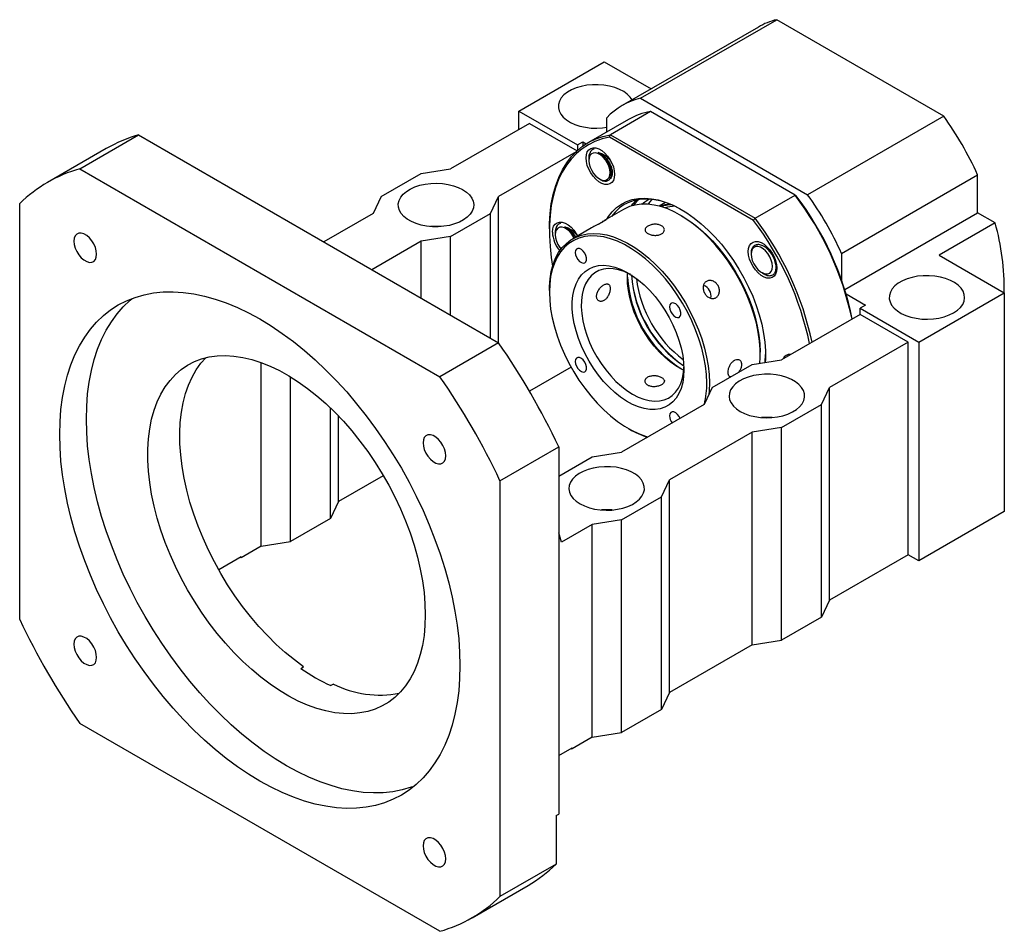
# Model space of a CAD drawing. Header units: millimetres. Extents: x 21 to 288, y -2 to 204.
# Tile 5 of 5: x 191 to 278, y 100 to 181. Entities that reach past the tile are written whole.
import ezdxf

# ---------------------------------------------------------------- set-up
doc = ezdxf.new("R2010")
doc.units = ezdxf.units.MM

msp = doc.modelspace()

# ---------------------------------------------------------------- linework, layer by layer
at = {"color": 7, "linetype": 'Continuous', "lineweight": 25}
for p, q in [((245.9265, 173.5844), (257.9473, 180.5239)), ((272.7046, 172.0047), (257.9473, 180.5239)), ((256.3267, 179.8772), (244.3059, 172.9377)), ((235.1561, 172.4532), (242.6986, 176.8074)), ((242.6986, 176.8074), (246.8539, 174.4086)), ((245.9265, 173.5844), (260.6838, 165.0652)), ((235.1561, 172.4532), (240.3416, 169.4597)), ((235.1561, 170.8203), (235.1561, 172.4532)), ((246.7929, 172.4038), (243.2574, 170.3628)), ((259.5818, 165.021), (246.7929, 172.4038)), ((236.0989, 171.3646), (229.1457, 167.3506)), ((236.0989, 171.3646), (240.3129, 168.932)), ((244.8547, 171.715), (241.3191, 169.6739)), ((242.9343, 170.6063), (242.9343, 171.8564)), ((272.7046, 172.0047), (260.6838, 165.0652)), ((196.3831, 167.3538), (201.5685, 170.3473)), ((201.5685, 170.3473), (233.3883, 151.9781)), ((240.3416, 169.4597), (240.813, 169.7319)), ((240.813, 169.7319), (240.813, 169.3439)), ((240.813, 169.7319), (241.1211, 169.554)), ((255.8935, 162.7959), (243.1743, 170.1386)), ((243.2574, 170.3628), (256.0462, 162.9799)), ((198.73, 169.1433), (193.5445, 166.1499)), ((240.2222, 168.8465), (233.3883, 164.9014)), ((240.3416, 169.4597), (240.3416, 168.9583)), ((241.3538, 168.2724), (241.3538, 168.0882)), ((196.3831, 167.3538), (228.2029, 148.9847)), ((226.553, 166.9424), (229.1457, 167.3506)), ((223.0174, 164.9014), (226.553, 166.9424)), ((242.2964, 166.4553), (242.3956, 166.3981)), ((243.1796, 166.4418), (243.1805, 166.4423)), ((263.6761, 159.8825), (275.6969, 166.8219)), ((275.6969, 163.4728), (275.6969, 166.8219)), ((223.0174, 164.9014), (222.3103, 163.4046)), ((232.6812, 163.4046), (233.3883, 164.9014)), ((233.3883, 151.9781), (233.3883, 164.9014)), ((256.0462, 162.9799), (259.5818, 165.021)), ((191.0798, 127.547), (191.0798, 164.2913)), ((244.4165, 163.7642), (242.7662, 162.8115)), ((248.1327, 164.37), (247.5778, 164.0496)), ((248.121, 163.8629), (248.1876, 163.9277)), ((248.2533, 163.9392), (248.1378, 163.8726)), ((222.3103, 163.4046), (217.9526, 160.889)), ((229.1457, 161.3636), (232.6812, 163.4046)), ((232.6812, 152.3864), (232.6812, 163.4046)), ((249.5351, 163.2004), (249.4172, 163.2685)), ((263.9574, 156.6957), (275.6969, 163.4728)), ((277.24, 162.5819), (275.6969, 163.4728)), ((237.8667, 162.0432), (237.8667, 161.9071)), ((241.5956, 162.1358), (239.9382, 161.1789)), ((277.24, 162.5819), (272.2903, 159.7245)), ((226.553, 160.9554), (222.1953, 158.4398)), ((229.1457, 161.3636), (226.553, 160.9554)), ((226.553, 155.9241), (226.553, 160.9554)), ((229.1457, 154.4274), (229.1457, 161.3636)), ((238.3852, 161.7073), (238.3852, 161.5261)), ((255.6871, 159.8657), (255.6871, 159.8138)), ((263.6761, 159.8825), (263.6761, 157.5341)), ((272.2903, 159.7245), (278.0539, 156.3972)), ((256.6297, 158.1809), (256.6711, 158.157)), ((256.674, 158.1621), (256.8043, 158.09)), ((256.6843, 158.1494), (256.8242, 158.0686)), ((256.8043, 158.09), (256.6911, 158.1606)), ((237.8667, 156.6005), (237.8667, 156.4644)), ((264.0787, 156.3008), (265.7974, 155.3087)), ((270.5114, 152.043), (278.0539, 156.3972)), ((278.0539, 156.3972), (278.0539, 137.0724)), ((265.7974, 155.3087), (265.326, 155.0365)), ((265.326, 155.0365), (270.5114, 152.043)), ((265.326, 154.4922), (265.326, 155.0365)), ((265.326, 154.4922), (258.3728, 150.4782)), ((269.5686, 152.043), (265.326, 154.4922)), ((233.3883, 151.9781), (228.2029, 148.9847)), ((269.5686, 152.043), (262.6154, 148.0289)), ((269.5686, 133.2625), (269.5686, 152.043)), ((270.5114, 152.043), (270.5114, 132.7182)), ((255.7801, 150.07), (258.3728, 150.4782)), ((256.4872, 151.0217), (256.4872, 151.1578)), ((212.4108, 134.0109), (212.4108, 150.2415)), ((239.7874, 149.815), (236.1128, 147.6937)), ((252.2445, 148.0289), (255.7801, 150.07)), ((215.0036, 134.4191), (215.0036, 148.9771)), ((252.2445, 148.0289), (251.5374, 146.5322)), ((261.9083, 146.5322), (262.6154, 148.0289)), ((262.6154, 129.2485), (262.6154, 148.0289)), ((218.5391, 136.4601), (218.5391, 146.2105)), ((251.5374, 146.5322), (244.2306, 142.3141)), ((258.3728, 144.4912), (261.9083, 146.5322)), ((261.9083, 127.7518), (261.9083, 146.5322)), ((219.2462, 137.9569), (219.2462, 145.5009)), ((244.8188, 144.4217), (244.9366, 144.3537)), ((258.3728, 144.4912), (255.7801, 144.083)), ((258.3728, 125.7107), (258.3728, 144.4912)), ((255.7801, 144.083), (248.4733, 139.8649)), ((255.7801, 125.3025), (255.7801, 144.083)), ((233.5062, 139.7991), (238.6916, 142.7926)), ((238.6916, 142.7926), (238.6916, 110.3487)), ((238.6916, 140.205), (241.6379, 141.9059)), ((241.6379, 141.9059), (244.2306, 142.3141)), ((223.1998, 140.2392), (219.2462, 137.9569)), ((233.5062, 139.7991), (233.5062, 103.0547)), ((247.7662, 138.3681), (248.4733, 139.8649)), ((248.4733, 121.0844), (248.4733, 139.8649)), ((244.2306, 136.3271), (247.7662, 138.3681)), ((247.7662, 119.5877), (247.7662, 138.3681)), ((219.2462, 137.9569), (218.5391, 136.4601)), ((278.0539, 137.0724), (270.5114, 132.7182)), ((218.5391, 136.4601), (215.0036, 134.4191)), ((241.6379, 135.9189), (238.9273, 134.3541)), ((244.2306, 136.3271), (241.6379, 135.9189)), ((241.6379, 117.1385), (241.6379, 135.9189)), ((244.2306, 117.5467), (244.2306, 136.3271)), ((238.9273, 134.3541), (238.6916, 135.1979)), ((212.4108, 134.0109), (210.6431, 132.9904)), ((212.4108, 134.0109), (215.0036, 134.4191)), ((210.6431, 133.072), (208.6602, 131.9274)), ((210.6431, 133.072), (210.6431, 132.9904)), ((269.5686, 133.2625), (262.6154, 129.2485)), ((270.5114, 132.7182), (269.5686, 133.2625)), ((210.5723, 133.0312), (210.6431, 132.9904)), ((262.6154, 129.2485), (261.9083, 127.7518)), ((261.9083, 127.7518), (258.3728, 125.7107)), ((255.7801, 125.3025), (248.4733, 121.0844)), ((255.7801, 125.3025), (258.3728, 125.7107)), ((215.9281, 123.2177), (216.1638, 123.3537)), ((218.7931, 121.8359), (218.5574, 121.6998)), ((248.4733, 121.0844), (247.7662, 119.5877)), ((247.7662, 119.5877), (244.2306, 117.5467)), ((228.2029, 99.9922), (196.3831, 118.3614)), ((241.6379, 117.1385), (244.2306, 117.5467)), ((241.6379, 117.1385), (239.8702, 116.1179)), ((238.6916, 115.5193), (239.8702, 116.1996)), ((239.7994, 116.1588), (239.8702, 116.1179)), ((239.8702, 116.1179), (239.8702, 116.1996)), ((238.4559, 110.2126), (238.6916, 110.3487)), ((238.4559, 110.2126), (238.4559, 105.9122)), ((238.4559, 105.9122), (233.5062, 103.0547)), ((231.0415, 101.1962), (235.9912, 104.0536))]:
    msp.add_line(p, q, dxfattribs=at)
at = {"color": 7, "linetype": 'Continuous', "lineweight": 25, "flags": 128}
for points in [[(245.1719, 173.4376), (245.0065, 173.6821), (244.7541, 173.9382), (244.437, 174.169), (244.0626, 174.3692), (243.6397, 174.534), (243.1781, 174.6597), (242.6887, 174.7432), (242.1829, 174.7826), (241.6727, 174.7769), (241.1699, 174.7264), (240.6864, 174.6321), (240.2335, 174.4964), (239.8218, 174.3223), (239.4609, 174.114), (239.1594, 173.8763), (238.9242, 173.6148), (238.761, 173.3357), (238.6734, 173.0455), (238.6636, 172.7509), (238.7319, 172.459), (238.8765, 172.1764), (239.0941, 171.91), (239.3797, 171.6658), (239.7265, 171.4496), (240.1263, 171.2666), (240.5699, 171.1209), (241.0468, 171.0161), (241.5458, 170.9544), (242.0553, 170.9375), (242.5633, 170.9657), (242.9343, 171.0157)], [(237.8667, 162.0432), (237.8736, 162.5071), (237.9293, 163.4085), (238.0405, 164.2714), (238.2065, 165.0915), (238.4266, 165.865), (238.6999, 166.5883), (239.0249, 167.258), (239.4002, 167.8708), (239.8239, 168.4238), (240.2941, 168.9146), (240.8086, 169.3406), (241.3648, 169.7), (241.9603, 169.9911), (242.5921, 170.2123), (243.2574, 170.3628)], [(243.1743, 170.1386), (242.5191, 169.9871), (241.8967, 169.766), (241.3103, 169.4763), (240.7626, 169.1194), (240.256, 168.6969), (239.7931, 168.2108), (239.376, 167.6635), (239.0066, 167.0574), (238.6867, 166.3955), (238.4178, 165.6808), (238.2011, 164.9167), (238.0377, 164.1068), (237.9283, 163.2549), (237.8735, 162.365), (237.8735, 161.4413), (237.9283, 160.4882), (238.0377, 159.51), (238.1575, 158.7501)], [(241.1063, 168.3128), (241.1338, 168.5996), (241.2153, 168.8421), (241.3471, 169.0296), (241.5235, 169.154), (241.7368, 169.2099), (241.9776, 169.1946), (242.2355, 169.1091), (242.4991, 168.9569), (242.757, 168.7447), (242.9978, 168.4819), (243.2111, 168.1798), (243.3875, 167.8518), (243.5193, 167.512), (243.6007, 167.1755), (243.6283, 166.8568), (243.6007, 166.57), (243.5193, 166.3275), (243.3875, 166.14), (243.2111, 166.0156), (242.9978, 165.9597), (242.757, 165.975), (242.4991, 166.0605), (242.2355, 166.2127), (241.9776, 166.4249), (241.7368, 166.6877), (241.5235, 166.9898), (241.3471, 167.3178), (241.2153, 167.6576), (241.1338, 167.9941), (241.1063, 168.3128)], [(243.2391, 167.0251), (243.2065, 167.3037), (243.121, 167.5962), (242.9876, 167.8857), (242.814, 168.1554), (242.6103, 168.3895), (242.3885, 168.5745), (242.1612, 168.6996), (241.9419, 168.7575), (241.7431, 168.7449), (241.5765, 168.6625), (241.4518, 168.5151), (241.3762, 168.3113), (241.354, 168.0628), (241.3866, 167.7843), (241.4721, 167.4917), (241.6056, 167.2022), (241.7791, 166.9326), (241.9828, 166.6985), (242.2047, 166.5135), (242.4319, 166.3884), (242.6513, 166.3305), (242.85, 166.3431), (243.0166, 166.4255), (243.1413, 166.5729), (243.217, 166.7767), (243.2391, 167.0251)], [(230.2064, 165.5137), (230.5385, 165.29), (230.8077, 165.0397), (231.0075, 164.7686), (231.1333, 164.4831), (231.1821, 164.1899), (231.1527, 163.8957), (231.046, 163.6077), (230.8643, 163.3324), (230.612, 163.0763), (230.2949, 162.8454), (229.9205, 162.6453), (229.4975, 162.4804), (229.0359, 162.3548), (228.5465, 162.2713), (228.0408, 162.2319), (227.5306, 162.2375), (227.0278, 162.2881), (226.5443, 162.3823), (226.0914, 162.5181), (225.6797, 162.6922), (225.3188, 162.9005), (225.0173, 163.1382), (224.7821, 163.3996), (224.6188, 163.6787), (224.5313, 163.969), (224.5215, 164.2635), (224.5897, 164.5555), (224.7344, 164.838), (224.952, 165.1045), (225.2376, 165.3487), (225.5843, 165.5648), (225.9842, 165.7479), (226.4278, 165.8935), (226.9047, 165.9984), (227.4037, 166.06), (227.9132, 166.0769), (228.4212, 166.0488), (228.9158, 165.9762), (229.3853, 165.8608), (229.8189, 165.7054), (230.2064, 165.5137)], [(242.9334, 162.9081), (243.0776, 163.1324), (243.4166, 163.5619), (243.801, 163.9293), (244.2278, 164.2319), (244.6938, 164.4674), (245.1958, 164.634), (245.7298, 164.7306), (246.292, 164.7565), (246.8782, 164.7113), (247.484, 164.5956), (248.1051, 164.41), (248.7367, 164.1561), (249.3742, 163.8357), (250.0129, 163.4511), (250.648, 163.0052), (251.275, 162.5013), (251.889, 161.9432), (252.4855, 161.3349), (253.0603, 160.681), (253.6089, 159.9863), (254.1273, 159.256), (254.6118, 158.4954), (255.0586, 157.7102), (255.4646, 156.9062), (255.8266, 156.0894), (256.1421, 155.2658), (256.4086, 154.4415), (256.6242, 153.6226), (256.7873, 152.8151), (256.8968, 152.0251), (256.9517, 151.2585), (256.9517, 150.5207), (256.9375, 150.2522)], [(249.5943, 163.7103), (249.015, 164.0129), (248.383, 164.2817), (247.7607, 164.4816), (247.1527, 164.6112), (246.5638, 164.6695), (245.9984, 164.656), (245.4608, 164.5709), (244.9551, 164.4147), (244.4851, 164.1887), (244.0545, 163.8946), (243.6664, 163.5347), (243.3504, 163.1488)], [(245.1216, 164.0699), (245.2409, 164.2441), (245.5251, 164.594)], [(245.7351, 164.6238), (245.597, 164.4906), (245.2716, 164.1121)], [(246.0304, 164.2268), (246.2992, 164.4452), (246.6461, 164.6656)], [(246.6192, 164.2178), (246.7515, 164.405), (246.9437, 164.6398)], [(256.4469, 150.175), (256.4802, 150.6645), (256.4802, 151.3869), (256.425, 152.1383), (256.3148, 152.913), (256.1507, 153.7048), (255.9338, 154.5076), (255.666, 155.315), (255.3492, 156.1208), (254.986, 156.9186), (254.5792, 157.7022), (254.132, 158.4654), (253.6479, 159.2024), (253.1307, 159.9073), (252.5844, 160.5746), (252.0133, 161.1991), (251.4219, 161.7758), (250.8148, 162.3004), (250.1967, 162.7686), (249.5725, 163.1768), (248.9471, 163.5219), (248.3254, 163.8011), (247.7122, 164.0122), (247.1123, 164.1536), (246.5305, 164.2241), (245.9713, 164.2233), (245.439, 164.1511), (244.9378, 164.0081), (244.4717, 163.7954), (244.4165, 163.7642)], [(238.1377, 161.7507), (238.1653, 162.0375), (238.2468, 162.28), (238.3786, 162.4675), (238.555, 162.5919), (238.7682, 162.6477), (239.0091, 162.6325), (239.2669, 162.547), (239.5306, 162.3948), (239.7884, 162.1826), (240.0293, 161.9198), (240.2425, 161.6177), (240.3551, 161.4196)], [(249.5351, 163.2004), (249.8459, 163.0129), (250.4673, 162.5896), (251.0812, 162.1066), (251.6826, 161.5677), (252.2667, 160.9773), (252.8289, 160.3402), (253.3645, 159.6615), (253.8692, 158.9466), (254.3391, 158.2014), (254.7702, 157.4317), (255.1592, 156.6439), (255.5029, 155.8442), (255.7986, 155.0391), (256.0438, 154.235), (256.2366, 153.4385), (256.3754, 152.656), (256.4592, 151.8937), (256.4872, 151.1578)], [(240.0585, 161.2484), (240.0337, 161.2964), (239.8636, 161.5687), (239.6624, 161.8068), (239.4417, 161.997), (239.2144, 162.1283), (238.9937, 162.1928), (238.7925, 162.1871), (238.6223, 162.1112), (238.4932, 161.9698), (238.4126, 161.7709), (238.3852, 161.5261), (238.4126, 161.2498), (238.4932, 160.9578), (238.6223, 160.6673), (238.7925, 160.3951), (238.902, 160.2566)], [(197.8781, 159.7972), (197.8489, 160.0908), (197.7633, 160.401), (197.6261, 160.7097), (197.4454, 160.999), (197.2315, 161.252), (196.9971, 161.4541), (196.7556, 161.5935), (196.5211, 161.6621), (196.3073, 161.656), (196.1265, 161.5754), (195.9893, 161.4251), (195.9037, 161.2138), (195.8746, 160.9538), (195.9037, 160.6601), (195.9893, 160.3499), (196.1265, 160.0412), (196.3073, 159.752), (196.5211, 159.4989), (196.7556, 159.2968), (196.9971, 159.1574), (197.2315, 159.0888), (197.4454, 159.095), (197.6261, 159.1755), (197.7633, 159.3258), (197.8489, 159.5372), (197.8781, 159.7972)], [(237.8667, 156.6005), (237.8736, 156.9577), (237.9289, 157.6453), (238.039, 158.2928), (238.2032, 158.8951), (238.42, 159.4475), (238.6879, 159.9457), (239.0046, 160.3857), (239.3678, 160.7642), (239.7746, 161.0781), (240.2218, 161.3251), (240.7059, 161.5031), (241.2231, 161.6108), (241.7694, 161.6473), (242.3405, 161.6124), (242.932, 161.5064), (243.5391, 161.33), (244.1571, 161.0846), (244.7813, 160.7722), (245.4067, 160.3951), (246.0285, 159.9565), (246.6416, 159.4596), (247.2415, 158.9084), (247.8233, 158.3072), (248.3826, 157.6607), (248.9149, 156.9739), (249.416, 156.2523), (249.8821, 155.5014), (250.3095, 154.7272), (250.6949, 153.9358), (251.0352, 153.1332), (251.3278, 152.3258), (251.5704, 151.5199), (251.7611, 150.7218), (251.8984, 149.9378), (251.9811, 149.174), (252.0088, 148.4364)], [(251.7731, 148.4364), (251.7451, 149.1723), (251.6614, 149.9346), (251.5225, 150.7171), (251.3297, 151.5137), (251.0845, 152.3177), (250.7889, 153.1228), (250.4452, 153.9225), (250.0562, 154.7104), (249.625, 155.48), (249.1552, 156.2253), (248.6504, 156.9402), (248.1148, 157.6189), (247.5527, 158.256), (246.9686, 158.8463), (246.3671, 159.3852), (245.7532, 159.8682), (245.1319, 160.2916), (244.5079, 160.6517), (243.8865, 160.9459), (243.2727, 161.1716), (242.6712, 161.3271), (242.0871, 161.4112), (241.525, 161.4231), (240.9894, 161.3628), (240.4846, 161.2307), (240.0148, 161.0279), (239.5836, 160.756), (239.1946, 160.4173), (238.8509, 160.0145), (238.5553, 159.5507), (238.3101, 159.0298), (238.1173, 158.4559), (237.9784, 157.8336), (237.8947, 157.168), (237.8667, 156.4644), (237.8947, 155.7285), (237.9784, 154.9662), (238.1173, 154.1837), (238.3101, 153.3872), (238.5553, 152.5831), (238.8509, 151.778), (239.1946, 150.9783), (239.5836, 150.1904), (240.0148, 149.4208), (240.4846, 148.6755), (240.9894, 147.9607), (241.525, 147.2819), (242.0871, 146.6448), (242.6712, 146.0545), (243.2727, 145.5156), (243.8865, 145.0326), (244.5079, 144.6093), (245.1319, 144.2491), (245.7532, 143.9549), (246.3671, 143.7292), (246.5755, 143.6677)], [(255.4396, 160.0383), (255.4672, 160.3252), (255.5486, 160.5676), (255.6804, 160.7552), (255.8568, 160.8796), (256.0701, 160.9354), (256.3109, 160.9202), (256.5688, 160.8346), (256.8324, 160.6824), (257.0903, 160.4703), (257.3311, 160.2074), (257.5444, 159.9054), (257.7208, 159.5773), (257.8526, 159.2376), (257.9341, 158.901), (257.9616, 158.5824), (257.9341, 158.2955), (257.8526, 158.053), (257.7208, 157.8655), (257.5444, 157.7411), (257.3311, 157.6853), (257.0903, 157.7005), (256.8324, 157.7861), (256.5688, 157.9382), (256.3109, 158.1504), (256.0701, 158.4132), (255.8568, 158.7153), (255.6804, 159.0434), (255.5486, 159.3831), (255.4672, 159.7196), (255.4396, 160.0383)], [(240.1465, 159.9598), (240.1739, 159.754), (240.2533, 159.5387), (240.3761, 159.3374), (240.5288, 159.1718), (240.6951, 159.0599), (240.8568, 159.0139), (240.9964, 159.0386), (241.0989, 159.1315), (241.1531, 159.2824), (241.1531, 159.475), (241.0989, 159.6885), (240.9964, 159.8997), (240.8568, 160.0857), (240.6951, 160.2263), (240.5288, 160.3064), (240.3761, 160.3172), (240.2533, 160.2576), (240.1739, 160.134), (240.1465, 159.9598)], [(255.6871, 159.8138), (255.7145, 159.5374), (255.7951, 159.2455), (255.9242, 158.955), (256.0943, 158.6827), (256.2956, 158.4446), (256.5163, 158.2543), (256.7435, 158.1231), (256.9642, 158.0585), (257.1655, 158.0643), (257.3356, 158.1402), (257.4647, 158.2816), (257.5453, 158.4805), (257.5727, 158.7252), (257.5453, 159.0016), (257.4647, 159.2935), (257.3356, 159.5841), (257.1655, 159.8563), (256.9642, 160.0945), (256.7435, 160.2847), (256.5163, 160.4159), (256.2956, 160.4805), (256.0943, 160.4747), (255.9242, 160.3989), (255.7951, 160.2574), (255.7145, 160.0585), (255.6871, 159.8138)], [(249.7579, 149.5998), (249.7299, 149.0098), (249.6463, 148.4589), (249.508, 147.9531), (249.3166, 147.4983), (249.0742, 147.0996), (248.7837, 146.7616), (248.4482, 146.488), (248.0716, 146.2819), (247.6582, 146.1458), (247.2126, 146.0811), (246.7399, 146.0885), (246.2454, 146.1681), (245.7348, 146.3188), (245.2139, 146.539), (244.6884, 146.8261), (244.1645, 147.177), (243.648, 147.5877), (243.1447, 148.0534), (242.6605, 148.569), (242.2007, 149.1285), (241.7706, 149.7257), (241.375, 150.3537), (241.0185, 151.0055), (240.705, 151.6737), (240.4382, 152.3507), (240.221, 153.0288), (240.0559, 153.7003), (239.9448, 154.3577), (239.8889, 154.9935), (239.8889, 155.6005), (239.9448, 156.1717), (240.0559, 156.7009), (240.221, 157.1818), (240.4382, 157.6091), (240.705, 157.978), (241.0185, 158.2843), (241.375, 158.5245), (241.7706, 158.6958), (242.2007, 158.7964), (242.6605, 158.825), (243.1447, 158.7815), (243.648, 158.6662), (244.1645, 158.4805), (244.6884, 158.2264), (245.2139, 157.907), (245.7348, 157.5257), (246.2454, 157.0868), (246.7399, 156.5955), (247.2126, 156.0572), (247.6582, 155.478), (248.0716, 154.8645), (248.4482, 154.2237), (248.7837, 153.5628), (249.0742, 152.8892), (249.3166, 152.2107), (249.508, 151.535), (249.6463, 150.8695), (249.7299, 150.222), (249.7579, 149.5998)], [(245.0253, 158.0291), (244.9706, 158.0575), (244.4738, 158.2809), (243.986, 158.4362), (243.5132, 158.5217), (243.0611, 158.5364), (242.6352, 158.4799), (242.2407, 158.3531), (241.8824, 158.1574), (241.5646, 157.8953), (241.2912, 157.5698), (241.0655, 157.1851), (240.8902, 156.7457), (240.7675, 156.2569), (240.6988, 155.7248), (240.685, 155.1557), (240.7263, 154.5565), (240.8222, 153.9347), (240.9714, 153.2976), (241.1722, 152.653), (241.4221, 152.0088), (241.7182, 151.3728), (242.0568, 150.7526), (242.4337, 150.1559), (242.8445, 149.5898), (243.2842, 149.0612), (243.7473, 148.5766), (244.2284, 148.1419), (244.7215, 147.7622), (245.2206, 147.4423)], [(257.8795, 158.4705), (257.9325, 158.6217), (257.9541, 158.745)], [(249.7366, 149.5677), (249.5482, 149.6599), (249.0483, 149.9485), (248.5514, 150.2988), (248.0636, 150.7066), (247.5908, 151.167), (247.1387, 151.6744), (246.7129, 152.2225), (246.3184, 152.8048), (245.9601, 153.4142), (245.6423, 154.0432), (245.3689, 154.6844), (245.1431, 155.3297), (244.9679, 155.9715), (244.8451, 156.602), (244.7765, 157.2134), (244.7627, 157.7984), (244.7823, 158.1497)], [(273.5756, 154.6283), (273.9077, 154.852), (274.1769, 155.1023), (274.3767, 155.3734), (274.5025, 155.6589), (274.5513, 155.9522), (274.522, 156.2463), (274.4152, 156.5344), (274.2336, 156.8097), (273.9812, 157.0657), (273.6641, 157.2966), (273.2897, 157.4968), (272.8668, 157.6616), (272.4052, 157.7873), (271.9158, 157.8707), (271.41, 157.9101), (270.8998, 157.9045), (270.397, 157.8539), (269.9135, 157.7597), (269.4606, 157.6239), (269.0489, 157.4499), (268.688, 157.2415), (268.3865, 157.0039), (268.1513, 156.7424), (267.988, 156.4633), (267.9005, 156.173), (267.8907, 155.8785), (267.9589, 155.5865), (268.1036, 155.304), (268.3212, 155.0375), (268.6068, 154.7934), (268.9535, 154.5772), (269.3534, 154.3942), (269.797, 154.2485), (270.2739, 154.1436), (270.7729, 154.082), (271.2824, 154.0651), (271.7904, 154.0933), (272.285, 154.1659), (272.7546, 154.2812), (273.1882, 154.4366), (273.5756, 154.6283)], [(194.6153, 143.8781), (194.6431, 145.0067), (194.7265, 146.0995), (194.8651, 147.1533), (195.0585, 148.1647), (195.3062, 149.1305), (195.6073, 150.0476), (195.9609, 150.9132), (196.366, 151.7246), (196.8211, 152.4792), (197.3249, 153.1746), (197.8758, 153.8086), (198.472, 154.3793), (199.1118, 154.8849), (199.793, 155.3237), (200.5135, 155.6943), (201.2711, 155.9957), (202.0634, 156.2269), (202.8879, 156.3871), (203.742, 156.4758), (204.6229, 156.4928), (205.528, 156.438), (206.4544, 156.3115), (207.3992, 156.1139), (208.3593, 155.8456), (209.3319, 155.5075), (210.3137, 155.1008), (211.3018, 154.6266), (212.293, 154.0865), (213.2842, 153.4822), (214.2723, 152.8156), (215.2541, 152.0887), (216.2266, 151.3039), (217.1868, 150.4636), (218.1315, 149.5705), (219.0579, 148.6273), (219.963, 147.6371), (220.844, 146.603), (221.6981, 145.5282), (222.5225, 144.4161), (223.3148, 143.2702), (224.0724, 142.0941), (224.793, 140.8915), (225.4742, 139.6661), (226.1139, 138.422), (226.7102, 137.1629), (227.2611, 135.8928), (227.7649, 134.6157), (228.22, 133.3356), (228.625, 132.0567), (228.9786, 130.7828), (229.2798, 129.5179), (229.5274, 128.2662), (229.7209, 127.0315), (229.8595, 125.8177), (229.9428, 124.6286), (229.9707, 123.4679), (229.9428, 122.3394), (229.8595, 121.2465), (229.7209, 120.1927), (229.5274, 119.1813), (229.2798, 118.2156), (228.9786, 117.2984), (228.625, 116.4328), (228.22, 115.6214), (227.7649, 114.8669), (227.2611, 114.1715), (226.7102, 113.5374), (226.1139, 112.9667), (225.4742, 112.4612), (224.793, 112.0224), (224.0724, 111.6517), (223.3148, 111.3503), (222.5225, 111.1192), (221.6981, 110.959), (220.844, 110.8702), (219.963, 110.8532), (219.0579, 110.9081), (218.1315, 111.0345), (217.1868, 111.2322), (216.2266, 111.5005), (215.2541, 111.8385), (214.2723, 112.2452), (213.2842, 112.7194), (212.293, 113.2595), (211.3018, 113.8638), (210.3137, 114.5305), (209.3319, 115.2573), (208.3593, 116.0422), (207.3992, 116.8824), (206.4544, 117.7756), (205.528, 118.7187), (204.6229, 119.7089), (203.742, 120.743), (202.8879, 121.8178), (202.0634, 122.93), (201.2711, 124.0759), (200.5135, 125.252), (199.793, 126.4546), (199.1118, 127.6799), (198.472, 128.9241), (197.8758, 130.1832), (197.3249, 131.4533), (196.8211, 132.7304), (196.366, 134.0104), (195.9609, 135.2894), (195.6073, 136.5633), (195.3062, 137.8281), (195.0585, 139.0798), (194.8651, 140.3145), (194.7265, 141.5284), (194.6431, 142.7175), (194.6153, 143.8781)], [(196.9723, 145.2388), (197.0001, 146.3673), (197.0835, 147.4602), (197.2221, 148.514), (197.4156, 149.5254), (197.6632, 150.4911), (197.9644, 151.4083), (198.318, 152.2739), (198.723, 153.0853), (199.1781, 153.8398), (199.6819, 154.5353), (200.2328, 155.1693), (200.829, 155.74), (201.0282, 155.9082)], [(248.4798, 155.1491), (248.5073, 154.9432), (248.5867, 154.728), (248.7094, 154.5267), (248.8622, 154.3611), (249.0284, 154.2492), (249.1901, 154.2031), (249.3298, 154.2279), (249.4322, 154.3207), (249.4864, 154.4717), (249.4864, 154.6643), (249.4322, 154.8778), (249.3298, 155.089), (249.1901, 155.2749), (249.0284, 155.4156), (248.8622, 155.4957), (248.7094, 155.5065), (248.5867, 155.4468), (248.5073, 155.3233), (248.4798, 155.1491)], [(226.9065, 127.9582), (226.8786, 127.0188), (226.7948, 126.116), (226.6556, 125.2539), (226.4617, 124.4365), (226.2138, 123.6674), (225.9132, 122.9501), (225.5612, 122.288), (225.1594, 121.684), (224.7097, 121.141), (224.2141, 120.6613), (223.6748, 120.2472), (223.0943, 119.9006), (222.4754, 119.6231), (221.8207, 119.4158), (221.1333, 119.2798), (220.4163, 119.2157), (219.673, 119.2238), (218.9068, 119.304), (218.1211, 119.4559), (217.3196, 119.679), (216.506, 119.9721), (215.6839, 120.3339), (214.857, 120.7628), (214.0292, 121.2569), (213.2043, 121.8137), (212.3859, 122.4309), (211.5779, 123.1056), (210.7839, 123.8348), (210.0075, 124.615), (209.2523, 125.4428), (208.5217, 126.3143), (207.8192, 127.2256), (207.1477, 128.1725), (206.5105, 129.1508), (205.9105, 130.1559), (205.3503, 131.1832), (204.8325, 132.2281), (204.3596, 133.2858), (203.9336, 134.3515), (203.5565, 135.4203), (203.23, 136.4873), (202.9556, 137.5477), (202.7346, 138.5967), (202.5679, 139.6294), (202.4564, 140.6411), (202.4005, 141.6272), (202.4005, 142.5832), (202.4564, 143.5048), (202.5679, 144.3877), (202.7346, 145.228), (202.9556, 146.0217), (203.23, 146.7654), (203.5565, 147.4554), (203.9336, 148.0888), (204.3596, 148.6627), (204.8325, 149.1743), (205.3503, 149.6214), (205.9105, 150.002), (206.5105, 150.3143), (207.1477, 150.5568), (207.8192, 150.7285), (208.5217, 150.8286), (209.2523, 150.8567), (210.0075, 150.8125), (210.7839, 150.6964), (211.5779, 150.5088), (212.3859, 150.2505), (213.2043, 149.9229), (214.0292, 149.5273), (214.857, 149.0656), (215.6839, 148.5398), (216.506, 147.9524), (217.3196, 147.3061), (218.1211, 146.6038), (218.9068, 145.8487), (219.673, 145.0442), (220.4163, 144.1941), (221.1333, 143.3022), (221.8207, 142.3725), (222.4754, 141.4094), (223.0943, 140.4172), (223.6748, 139.4004), (224.2141, 138.3636), (224.7097, 137.3117), (225.1594, 136.2494), (225.5612, 135.1816), (225.9132, 134.113), (226.2138, 133.0487), (226.4617, 131.9934), (226.6556, 130.9521), (226.7948, 129.9293), (226.8786, 128.9298), (226.9065, 127.9582)], [(216.1638, 123.3537), (215.3458, 123.9602), (214.5374, 124.6245), (213.7425, 125.3434), (212.9645, 126.1138), (212.207, 126.9322), (211.4735, 127.7948), (210.7673, 128.6977), (210.0915, 129.6368), (209.4494, 130.6079), (208.8437, 131.6065), (208.2773, 132.6281), (207.7527, 133.6681), (207.2722, 134.7217), (206.8382, 135.7841), (206.4525, 136.8505), (206.1169, 137.9161), (205.833, 138.976), (205.602, 140.0255), (205.4249, 141.0596), (205.3026, 142.0738), (205.2357, 143.0634), (205.2244, 144.024), (205.2688, 144.9511), (205.3686, 145.8406), (205.5235, 146.6884), (205.7327, 147.4906), (205.9953, 148.2436), (206.3101, 148.9441), (206.6756, 149.5887), (207.0903, 150.1746), (207.5144, 150.6604)], [(240.1465, 150.3368), (240.1739, 150.1309), (240.2533, 149.9157), (240.3761, 149.7144), (240.5288, 149.5488), (240.6951, 149.4369), (240.8568, 149.3908), (240.9964, 149.4156), (241.0989, 149.5085), (241.1531, 149.6594), (241.1531, 149.852), (241.0989, 150.0655), (240.9964, 150.2767), (240.8568, 150.4626), (240.6951, 150.6033), (240.5288, 150.6834), (240.3761, 150.6942), (240.2533, 150.6345), (240.1739, 150.511), (240.1465, 150.3368)], [(256.925, 150.2331), (256.9308, 150.3024), (256.9583, 150.9541)], [(245.2206, 147.4423), (245.7197, 147.1859), (246.2128, 146.9963), (246.6938, 146.8757), (247.157, 146.8255), (247.5966, 146.8465), (248.0074, 146.9382), (248.3844, 147.0997), (248.723, 147.329), (249.019, 147.6232), (249.269, 147.9788), (249.4698, 148.3916), (249.619, 148.8563), (249.7149, 149.3676), (249.7536, 149.8384)], [(254.7194, 145.9199), (255.1068, 145.7281), (255.5404, 145.5728), (256.01, 145.4574), (256.5046, 145.3848), (257.0126, 145.3566), (257.5221, 145.3736), (258.0211, 145.4352), (258.498, 145.5401), (258.9416, 145.6857), (259.3414, 145.8688), (259.6882, 146.0849), (259.9738, 146.3291), (260.1914, 146.5956), (260.336, 146.8781), (260.4042, 147.17), (260.3945, 147.4646), (260.3069, 147.7548), (260.1437, 148.034), (259.9085, 148.2954), (259.6069, 148.5331), (259.2461, 148.7414), (258.8344, 148.9155), (258.3815, 149.0513), (257.898, 149.1455), (257.3952, 149.196), (256.885, 149.2017), (256.3792, 149.1623), (255.8898, 149.0788), (255.4282, 148.9532), (255.0053, 148.7883), (254.6308, 148.5881), (254.3137, 148.3573), (254.0614, 148.1012), (253.8797, 147.8259), (253.773, 147.5378), (253.7437, 147.2437), (253.7925, 146.9505), (253.9183, 146.6649), (254.1181, 146.3939), (254.3872, 146.1435), (254.7194, 145.9199)], [(252.0088, 148.4364), (251.9811, 147.7307), (251.9477, 147.4007)], [(249.4122, 145.3054), (249.3298, 145.4659), (249.1901, 145.6519), (249.0284, 145.7926), (248.8622, 145.8726), (248.7094, 145.8834), (248.5867, 145.8238), (248.5073, 145.7002), (248.4798, 145.5261)], [(225.9148, 112.7986), (225.6719, 112.711), (224.8796, 112.4798), (224.0551, 112.3196), (223.201, 112.2309), (222.3201, 112.2139), (221.415, 112.2687), (220.4886, 112.3952), (219.5438, 112.5929), (218.5837, 112.8611), (217.6111, 113.1992), (216.6293, 113.6059), (215.6412, 114.0801), (214.65, 114.6202), (213.6588, 115.2245), (212.6707, 115.8911), (211.6889, 116.618), (210.7164, 117.4028), (209.7562, 118.2431), (208.8114, 119.1362), (207.8851, 120.0794), (206.98, 121.0696), (206.099, 122.1037), (205.2449, 123.1785), (204.4204, 124.2906), (203.6282, 125.4365), (202.8706, 126.6127), (202.15, 127.8153), (201.4688, 129.0406), (200.829, 130.2847), (200.2328, 131.5439), (199.6819, 132.814), (199.1781, 134.091), (198.723, 135.3711), (198.318, 136.6501), (197.9644, 137.924), (197.6632, 139.1888), (197.4156, 140.4405), (197.2221, 141.6752), (197.0835, 142.889), (197.0001, 144.0782), (196.9723, 145.2388)], [(228.7114, 141.9975), (228.6823, 142.2911), (228.5966, 142.6013), (228.4595, 142.91), (228.2787, 143.1993), (228.0649, 143.4523), (227.8304, 143.6544), (227.5889, 143.7938), (227.3544, 143.8624), (227.1406, 143.8563), (226.9598, 143.7757), (226.8227, 143.6254), (226.737, 143.4141), (226.7079, 143.1541), (226.737, 142.8604), (226.8227, 142.5502), (226.9598, 142.2415), (227.1406, 141.9523), (227.3544, 141.6992), (227.5889, 141.4971), (227.8304, 141.3577), (228.0649, 141.2891), (228.2787, 141.2953), (228.4595, 141.3758), (228.5966, 141.5261), (228.6823, 141.7374), (228.7114, 141.9975)], [(240.5773, 137.7558), (240.9647, 137.5641), (241.3983, 137.4087), (241.8679, 137.2933), (242.3624, 137.2207), (242.8704, 137.1926), (243.3799, 137.2095), (243.879, 137.2711), (244.3559, 137.376), (244.7994, 137.5216), (245.1993, 137.7047), (245.5461, 137.9208), (245.8316, 138.165), (246.0493, 138.4315), (246.1939, 138.714), (246.2621, 139.006), (246.2523, 139.3005), (246.1648, 139.5908), (246.0015, 139.8699), (245.7664, 140.1313), (245.4648, 140.369), (245.104, 140.5773), (244.6922, 140.7514), (244.2393, 140.8872), (243.7558, 140.9814), (243.2531, 141.032), (242.7428, 141.0376), (242.2371, 140.9982), (241.7477, 140.9147), (241.2861, 140.7891), (240.8631, 140.6242), (240.4887, 140.4241), (240.1716, 140.1932), (239.9193, 139.9372), (239.7376, 139.6618), (239.6309, 139.3738), (239.6016, 139.0796), (239.6504, 138.7864), (239.7761, 138.5009), (239.9759, 138.2298), (240.2451, 137.9795), (240.5773, 137.7558)], [(197.8781, 124.192), (197.8489, 124.4856), (197.7633, 124.7958), (197.6261, 125.1045), (197.4454, 125.3938), (197.2315, 125.6468), (196.9971, 125.8489), (196.7556, 125.9883), (196.5211, 126.0569), (196.3073, 126.0508), (196.1265, 125.9702), (195.9893, 125.8199), (195.9037, 125.6086), (195.8746, 125.3486), (195.9037, 125.0549), (195.9893, 124.7447), (196.1265, 124.4361), (196.3073, 124.1468), (196.5211, 123.8937), (196.7556, 123.6916), (196.9971, 123.5522), (197.2315, 123.4836), (197.4454, 123.4898), (197.6261, 123.5703), (197.7633, 123.7206), (197.8489, 123.932), (197.8781, 124.192)], [(228.7114, 106.3923), (228.6823, 106.6859), (228.5966, 106.9961), (228.4595, 107.3048), (228.2787, 107.5941), (228.0649, 107.8471), (227.8304, 108.0492), (227.5889, 108.1886), (227.3544, 108.2572), (227.1406, 108.2511), (226.9598, 108.1705), (226.8227, 108.0202), (226.737, 107.8089), (226.7079, 107.5489), (226.737, 107.2552), (226.8227, 106.945), (226.9598, 106.6363), (227.1406, 106.3471), (227.3544, 106.094), (227.5889, 105.8919), (227.8304, 105.7525), (228.0649, 105.6839), (228.2787, 105.6901), (228.4595, 105.7706), (228.5966, 105.9209), (228.6823, 106.1323), (228.7114, 106.3923)]]:
    msp.add_lwpolyline(points, dxfattribs=at)
at = {"color": 7, "linetype": 'Continuous', "lineweight": 25}
for centre, radius, start, end in [((259.3931, 174.5465), 6.1498, 103.59703, 119.908602), ((247.3547, 167.6565), 6.0975, 103.545613, 136.465139), ((247.7174, 166.7314), 5.7473, 99.256811, 119.87441), ((247.4737, 153.9824), 31.0065, 24.462113, 35.537888), ((205.0818, 158.116), 12.7259, 106.026108, 119.942459), ((199.868, 155.1961), 12.6474, 105.994383, 134.016369), ((237.7595, 148.3875), 27.4387, 11.961867, 37.315511), ((238.2569, 148.6504), 26.9207, 11.614875, 37.32403), ((235.4528, 147.0429), 31.0065, 24.462113, 35.537888), ((248.7553, 161.012), 3.2262, 94.210824, 110.419667), ((248.7849, 160.934), 3.2442, 92.359362, 108.827536), ((249.0641, 160.8678), 3.1761, 92.000093, 107.889859), ((234.2909, 146.3841), 27.1298, 11.751284, 37.224501), ((234.4129, 146.4332), 27.2359, 11.865879, 37.411498), ((227.8493, 156.5177), 5.7491, 85.334363, 94.665637), ((257.1063, 156.8163), 20.943, 358.867094, 15.979871), ((240.889, 161.8824), 2.7544, 182.742332, 220.320264), ((255.145, 158.4109), 10.4011, 183.430884, 236.563739), ((255.5075, 158.6202), 10.4112, 183.574823, 236.4198), ((255.8201, 158.8007), 10.7313, 184.450375, 235.544249), ((251.2053, 156.1376), 0.942, 346.433418, 73.101105), ((180.2012, 115.1468), 64.6949, 25.297955, 34.702045), ((259.107, 150.2946), 0.6549, 83.444018, 156.550684), ((175.0157, 112.1533), 64.6949, 25.297955, 34.702045), ((244.2176, 148.3703), 7.5558, 346.232988, 0.500884), ((249.5922, 145.5828), 1.1139, 182.917131, 217.749763), ((257.0764, 139.6454), 5.749, 85.334266, 94.665672), ((248.9231, 151.1561), 7.8845, 239.627639, 252.34835), ((242.9343, 131.4811), 5.7492, 85.334481, 94.665581), ((249.5703, 155.1927), 64.6949, 205.297955, 214.702045), ((225.3648, 136.528), 16.3162, 234.664375, 245.341002), ((222.8455, 129.7871), 8.9244, 242.994397, 281.430345), ((229.6354, 115.046), 12.6976, 300.03645, 314.000191), ((224.718, 112.15), 12.6474, 285.994383, 314.016369)]:
    msp.add_arc(centre, radius, start, end, dxfattribs=at)
at = {"color": 8, "linetype": 'Continuous', "lineweight": 25}
msp.add_arc((256.0255, 158.9192), 10.5428, 186.845605, 233.149018, dxfattribs=at)
at = {"color": 7, "linetype": 'Continuous', "lineweight": 25}
for points in [[(243.1743, 170.1386), (243.202, 170.2133), (243.2296, 170.2881), (243.2574, 170.3628)], [(259.6648, 164.973), (259.6371, 164.989), (259.6095, 165.005), (259.5818, 165.021)], [(256.0462, 162.9799), (255.9954, 162.9186), (255.9445, 162.8572), (255.8935, 162.7959)]]:
    msp.add_open_spline(points, degree=3, dxfattribs=at)
for points, knots in [([(241.8113, 169.0794), (241.7456, 169.0572), (241.5743, 168.9994), (241.419, 168.7229), (241.3359, 168.4551), (241.3568, 168.2849), (241.3583, 168.2727)], [0, 0, 0, 0, 0.23220019, 0.6059818, 0.97179309, 1, 1, 1, 1]), ([(242.1881, 168.784), (242.3127, 168.752), (242.5639, 168.6875), (242.9503, 168.4328), (243.1635, 168.1901), (243.2697, 168.0692)], [0, 0, 0, 0, 0.3306554, 0.6665536, 1, 1, 1, 1]), ([(242.1881, 168.784), (242.2337, 168.7662), (242.369, 168.7135), (242.5986, 168.5656), (242.857, 168.3263), (243.0817, 168.0352), (243.2596, 167.7148), (243.3804, 167.3874), (243.4344, 167.0758), (243.422, 166.799), (243.3395, 166.5887), (243.2519, 166.4689), (243.1846, 166.4475), (243.1794, 166.4458)], [0, 0, 0, 0, 0.05276001, 0.15644919, 0.26195048, 0.36564028, 0.46932941, 0.57483087, 0.67852071, 0.78220977, 0.88771107, 0.99140112, 1, 1, 1, 1]), ([(243.3162, 167.183), (243.2961, 167.3426), (243.2506, 167.5116), (243.1156, 167.8445), (243.026, 168.0082), (242.8168, 168.3047), (242.6964, 168.4379), (242.5099, 168.5975), (242.4459, 168.6449), (242.3166, 168.7256), (242.2522, 168.7585), (242.1881, 168.784)], [0, 0, 0, 0, 0.25, 0.25, 0.5, 0.5, 0.75, 0.75, 0.875, 0.875, 1, 1, 1, 1]), ([(242.4026, 166.4093), (242.4393, 166.3838), (242.5905, 166.2789), (242.8442, 166.2429), (243.115, 166.3157), (243.2923, 166.5418), (243.358, 166.8485), (243.3286, 167.0834), (243.3162, 167.183)], [0, 0, 0, 0, 0.06494321, 0.26746829, 0.4658293, 0.66434155, 0.85761194, 1, 1, 1, 1]), ([(242.611, 162.6818), (242.5399, 162.6417), (242.3977, 162.5615), (242.144, 162.4277), (241.9004, 162.3009), (241.7043, 162.1975), (241.6267, 162.1527), (241.596, 162.135)], [0, 0, 0, 0, 0.2144635, 0.4289092, 0.6438246, 0.8590475, 1, 1, 1, 1]), ([(242.2088, 162.4642), (242.269, 162.5023), (242.4085, 162.5907), (242.6073, 162.7168), (242.7789, 162.8204), (242.8863, 162.8776), (242.9177, 162.8836), (242.8669, 162.8401), (242.7552, 162.7664), (242.6516, 162.7057), (242.611, 162.6818)], [0, 0, 0, 0, 0.1024369, 0.237702, 0.3727922, 0.5074747, 0.6421523, 0.7772323, 0.9124993, 1, 1, 1, 1]), ([(238.8637, 162.5232), (238.7969, 162.5033), (238.6228, 162.4516), (238.4592, 162.1838), (238.3704, 161.9113), (238.3906, 161.7308), (238.3932, 161.7079)], [0, 0, 0, 0, 0.2265297, 0.5911842, 0.9480624, 1, 1, 1, 1]), ([(239.2423, 162.2125), (239.3673, 162.1774), (239.6194, 162.1065), (240.0095, 161.8392), (240.2242, 161.5875), (240.3335, 161.4594)], [0, 0, 0, 0, 0.3257684, 0.6567024, 1, 1, 1, 1]), ([(240.1325, 161.2911), (240.1066, 161.3417), (240.0456, 161.461), (239.9265, 161.6366), (239.7349, 161.8718), (239.4988, 162.0842), (239.3153, 162.176), (239.2423, 162.2125)], [0, 0, 0, 0, 0.1207641, 0.2849234, 0.4490816, 0.7809768, 1, 1, 1, 1]), ([(239.2423, 162.2125), (239.288, 162.1936), (239.4235, 162.1372), (239.6531, 161.9841), (239.9065, 161.7387), (240.0897, 161.5078), (240.1651, 161.3616), (240.1857, 161.3218)], [0, 0, 0, 0, 0.1304437, 0.3868055, 0.6476481, 0.9040112, 1, 1, 1, 1]), ([(246.5759, 161.6295), (246.5362, 161.6525), (246.501, 161.6769), (246.4394, 161.7286), (246.4128, 161.7562), (246.3702, 161.8129), (246.3542, 161.8418), (246.3325, 161.9012), (246.3269, 161.9317), (246.3269, 161.9918), (246.3323, 162.0217), (246.3541, 162.0814), (246.3703, 162.1108), (246.4127, 162.1671), (246.439, 162.1945), (246.5012, 162.2467), (246.5364, 162.2711), (246.6147, 162.3164), (246.6585, 162.3375), (246.7509, 162.3746), (246.7997, 162.3908), (246.9026, 162.4182), (246.9566, 162.4293), (247.0652, 162.4453), (247.1204, 162.4504), (247.2326, 162.4544), (247.2879, 162.4531), (247.3965, 162.4443), (247.4504, 162.4365), (247.5534, 162.4146), (247.6023, 162.4007), (247.6947, 162.3666), (247.7385, 162.3462), (247.817, 162.301), (247.8522, 162.2759), (247.9144, 162.2208), (247.9408, 162.1911), (247.9833, 162.1293), (247.9996, 162.0968), (248.0214, 162.0299), (248.0269, 161.9961), (248.027, 161.9283), (248.0215, 161.8939), (247.9999, 161.8274), (247.9839, 161.7952), (247.9414, 161.733), (247.9148, 161.7031), (247.8533, 161.6484), (247.8182, 161.6232), (247.7389, 161.5774), (247.6959, 161.5574), (247.6038, 161.5233), (247.5542, 161.509), (247.4512, 161.4871), (247.3982, 161.4794), (247.2893, 161.4704), (247.233, 161.4691), (247.1222, 161.4729), (247.067, 161.4779), (246.9575, 161.494), (246.9038, 161.505), (246.7503, 161.5457), (246.6553, 161.5837), (246.5759, 161.6295)], [0, 0, 0, 0, 0.03125, 0.03125, 0.0625, 0.0625, 0.09375, 0.09375, 0.125, 0.125, 0.15625, 0.15625, 0.1875, 0.1875, 0.21875, 0.21875, 0.25, 0.25, 0.28125, 0.28125, 0.3125, 0.3125, 0.34375, 0.34375, 0.375, 0.375, 0.40625, 0.40625, 0.4375, 0.4375, 0.46875, 0.46875, 0.5, 0.5, 0.53125, 0.53125, 0.5625, 0.5625, 0.59375, 0.59375, 0.625, 0.625, 0.65625, 0.65625, 0.6875, 0.6875, 0.71875, 0.71875, 0.75, 0.75, 0.78125, 0.78125, 0.8125, 0.8125, 0.84375, 0.84375, 0.875, 0.875, 0.90625, 0.90625, 0.9375, 0.9375, 1, 1, 1, 1]), ([(256.8468, 158.0749), (256.906, 158.0365), (257.0921, 157.916), (257.3854, 157.8878), (257.6751, 157.9927), (257.8588, 158.2619), (257.9182, 158.6501), (257.8487, 159.1108), (257.6563, 159.5895), (257.3693, 160.0305), (257.016, 160.3816), (256.6406, 160.6072), (256.2838, 160.6793), (255.983, 160.5957), (255.7778, 160.3654), (255.6875, 160.0995), (255.6934, 159.914), (255.6949, 159.8657)], [0, 0, 0, 0, 0.03606397, 0.11331501, 0.18952935, 0.26550049, 0.33985172, 0.41424507, 0.48701344, 0.5595206, 0.63101137, 0.70164292, 0.77185292, 0.84061939, 0.90943822, 0.97643995, 1, 1, 1, 1]), ([(252.5762, 155.9667), (252.5372, 155.9442), (252.4965, 155.927), (252.4114, 155.9023), (252.3666, 155.895), (252.276, 155.8909), (252.2303, 155.8941), (252.1381, 155.9107), (252.0914, 155.9244), (252.0009, 155.9609), (251.9567, 155.9838), (251.8701, 156.039), (251.8286, 156.071), (251.7507, 156.1418), (251.7137, 156.1811), (251.6457, 156.266), (251.6151, 156.3108), (251.5607, 156.405), (251.5367, 156.4549), (251.4974, 156.5556), (251.4819, 156.6067), (251.4593, 156.7102), (251.4524, 156.7625), (251.4478, 156.8641), (251.45, 156.914), (251.4638, 157.0118), (251.4752, 157.0582), (251.5067, 157.1461), (251.5271, 157.188), (251.5759, 157.2645), (251.6041, 157.299), (251.6681, 157.3606), (251.7042, 157.3878), (251.7811, 157.4322), (251.8222, 157.4499), (251.9097, 157.4758), (251.9556, 157.4838), (252.0955, 157.4927), (252.1945, 157.4783), (252.3371, 157.4277), (252.3845, 157.4056), (252.4747, 157.3531), (252.5177, 157.3227), (252.5994, 157.2535), (252.6379, 157.2146), (252.7071, 157.1315), (252.7382, 157.087), (252.7933, 156.9917), (252.8164, 156.9424), (252.8539, 156.841), (252.8685, 156.7883), (252.8878, 156.6828), (252.8927, 156.6304), (252.8932, 156.5261), (252.8887, 156.4739), (252.8706, 156.3746), (252.8571, 156.327), (252.8211, 156.2358), (252.7988, 156.193), (252.7214, 156.0761), (252.6541, 156.0117), (252.5762, 155.9667)], [0, 0, 0, 0, 0.03125, 0.03125, 0.0625, 0.0625, 0.09375, 0.09375, 0.125, 0.125, 0.15625, 0.15625, 0.1875, 0.1875, 0.21875, 0.21875, 0.25, 0.25, 0.28125, 0.28125, 0.3125, 0.3125, 0.34375, 0.34375, 0.375, 0.375, 0.40625, 0.40625, 0.4375, 0.4375, 0.46875, 0.46875, 0.5, 0.5, 0.53125, 0.53125, 0.5625, 0.5625, 0.625, 0.625, 0.65625, 0.65625, 0.6875, 0.6875, 0.71875, 0.71875, 0.75, 0.75, 0.78125, 0.78125, 0.8125, 0.8125, 0.84375, 0.84375, 0.875, 0.875, 0.90625, 0.90625, 0.9375, 0.9375, 1, 1, 1, 1]), ([(242.0386, 156.0834), (242.0386, 156.0375), (242.043, 155.9943), (242.0603, 155.9132), (242.0734, 155.875), (242.1073, 155.8062), (242.1279, 155.7758), (242.1764, 155.7228), (242.2044, 155.7002), (242.265, 155.6652), (242.2978, 155.6525), (242.3683, 155.6368), (242.4055, 155.6342), (242.4815, 155.6392), (242.5209, 155.6468), (242.6005, 155.6726), (242.6401, 155.6904), (242.7185, 155.7357), (242.7579, 155.7635), (242.833, 155.8269), (242.869, 155.8625), (242.9381, 155.9415), (242.971, 155.9848), (243.0313, 156.0754), (243.0591, 156.1231), (243.1099, 156.2232), (243.1321, 156.2741), (243.1708, 156.3771), (243.1874, 156.4298), (243.2139, 156.5334), (243.2238, 156.5841), (243.2373, 156.6832), (243.2407, 156.7318), (243.2407, 156.8224), (243.2374, 156.865), (243.224, 156.9446), (243.214, 156.9809), (243.1877, 157.0451), (243.1713, 157.0734), (243.1323, 157.1212), (243.11, 157.1403), (243.0599, 157.1693), (243.0317, 157.1793), (242.9713, 157.1892), (242.939, 157.1894), (242.87, 157.1802), (242.8333, 157.1707), (242.7585, 157.1429), (242.7199, 157.1246), (242.6404, 157.0788), (242.6008, 157.0521), (242.5219, 156.9912), (242.4822, 156.9567), (242.4057, 156.8821), (242.369, 156.8421), (242.2988, 156.7569), (242.2653, 156.7113), (242.2047, 156.6184), (242.1772, 156.5707), (242.1283, 156.4722), (242.1074, 156.4225), (242.0568, 156.2744), (242.0386, 156.1752), (242.0386, 156.0834)], [0, 0, 0, 0, 0.03125, 0.03125, 0.0625, 0.0625, 0.09375, 0.09375, 0.125, 0.125, 0.15625, 0.15625, 0.1875, 0.1875, 0.21875, 0.21875, 0.25, 0.25, 0.28125, 0.28125, 0.3125, 0.3125, 0.34375, 0.34375, 0.375, 0.375, 0.40625, 0.40625, 0.4375, 0.4375, 0.46875, 0.46875, 0.5, 0.5, 0.53125, 0.53125, 0.5625, 0.5625, 0.59375, 0.59375, 0.625, 0.625, 0.65625, 0.65625, 0.6875, 0.6875, 0.71875, 0.71875, 0.75, 0.75, 0.78125, 0.78125, 0.8125, 0.8125, 0.84375, 0.84375, 0.875, 0.875, 0.90625, 0.90625, 0.9375, 0.9375, 1, 1, 1, 1]), ([(253.6469, 149.3821), (253.653, 149.4641), (253.6651, 149.6282), (253.7602, 149.8998), (253.9034, 150.1509), (254.0873, 150.3553), (254.2914, 150.4871), (254.4934, 150.532), (254.6691, 150.4861), (254.7964, 150.3558), (254.8574, 150.1574), (254.8447, 149.9133), (254.7568, 149.6561), (254.6574, 149.4664), (254.5848, 149.3856), (254.5742, 149.3738)], [0, 0, 0, 0, 0.0820857, 0.1641647, 0.2464284, 0.3288156, 0.4110009, 0.492974, 0.5750547, 0.6573962, 0.7397442, 0.8218355, 0.9038077, 0.9859821, 1, 1, 1, 1]), ([(247.778, 148.9186), (247.7382, 148.9415), (247.6952, 148.9624), (247.6031, 149.0003), (247.5533, 149.0174), (247.4503, 149.0462), (247.3974, 149.058), (247.2884, 149.0761), (247.2322, 149.0823), (247.1214, 149.0884), (247.0664, 149.0883), (246.9567, 149.0813), (246.9032, 149.0745), (246.8009, 149.0543), (246.7514, 149.0409), (246.6583, 149.0073), (246.6155, 148.9876), (246.5369, 148.9423), (246.501, 148.9164), (246.4392, 148.8607), (246.4131, 148.8308), (246.3704, 148.7671), (246.3541, 148.7334), (246.3325, 148.6652), (246.3269, 148.6303), (246.3269, 148.5594), (246.3324, 148.5246), (246.3539, 148.4564), (246.3702, 148.4226), (246.4128, 148.359), (246.4388, 148.3291), (246.5005, 148.2733), (246.5364, 148.2474), (246.6149, 148.2021), (246.6577, 148.1823), (246.7507, 148.1487), (246.8002, 148.1352), (246.9025, 148.1149), (246.9561, 148.1081), (247.0656, 148.1011), (247.1207, 148.1009), (247.2315, 148.1069), (247.2878, 148.1131), (247.3966, 148.1312), (247.4496, 148.1429), (247.5526, 148.1718), (247.6024, 148.1889), (247.6946, 148.2267), (247.7377, 148.2476), (247.8172, 148.2934), (247.8524, 148.3176), (247.9141, 148.3685), (247.9408, 148.3955), (247.9834, 148.4506), (247.9995, 148.4786), (248.0213, 148.5359), (248.0269, 148.5653), (248.027, 148.6233), (248.0216, 148.6521), (248, 148.7098), (247.9838, 148.7381), (247.9204, 148.8204), (247.8575, 148.8727), (247.778, 148.9186)], [0, 0, 0, 0, 0.03125, 0.03125, 0.0625, 0.0625, 0.09375, 0.09375, 0.125, 0.125, 0.15625, 0.15625, 0.1875, 0.1875, 0.21875, 0.21875, 0.25, 0.25, 0.28125, 0.28125, 0.3125, 0.3125, 0.34375, 0.34375, 0.375, 0.375, 0.40625, 0.40625, 0.4375, 0.4375, 0.46875, 0.46875, 0.5, 0.5, 0.53125, 0.53125, 0.5625, 0.5625, 0.59375, 0.59375, 0.625, 0.625, 0.65625, 0.65625, 0.6875, 0.6875, 0.71875, 0.71875, 0.75, 0.75, 0.78125, 0.78125, 0.8125, 0.8125, 0.84375, 0.84375, 0.875, 0.875, 0.90625, 0.90625, 0.9375, 0.9375, 1, 1, 1, 1]), ([(253.8889, 148.9782), (253.8776, 148.9783), (253.809, 148.9789), (253.7237, 149.0643), (253.6558, 149.2088), (253.6494, 149.3332), (253.6469, 149.3821)], [0, 0, 0, 0, 0.0690992, 0.420372, 0.7721474, 1, 1, 1, 1])]:
    msp.add_open_spline(points, degree=3, knots=knots, dxfattribs=at)

doc.saveas('drawing.dxf')
